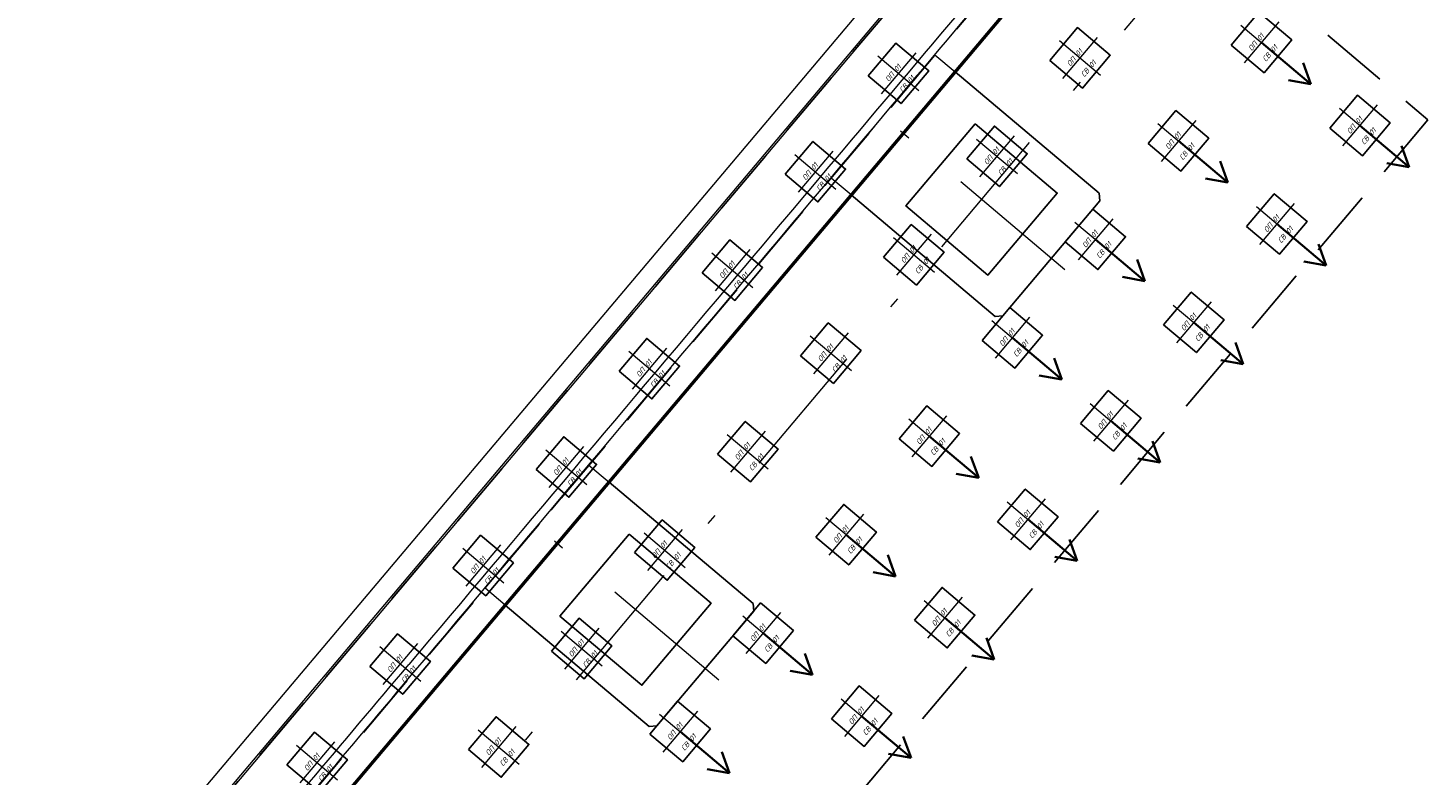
# Model space of a CAD drawing. Header units: metres. Extents: x 1285860 to 1560489, y -721344 to 834863.
# Tile 46 of 256: x 1319173.59 to 1319186.63, y 784474.38 to 784481.34. Entities that reach past the tile are written whole.
import ezdxf
from ezdxf.enums import TextEntityAlignment as Align

# ---------------------------------------------------------------- set-up
doc = ezdxf.new("R2010")
doc.units = ezdxf.units.M
doc.header["$LTSCALE"] = 0.2
doc.linetypes.add('DASHDOT2', pattern=[12.7, 6.35, -3.175, 0, -3.175])
doc.linetypes.add('HIDDEN2', pattern=[4.7625, 3.175, -1.5875])
doc.layers.get('0').update_dxf_attribs({"lineweight": 35})
for name, color, linetype in [('!OIS-G-stoiki', 90, 'Continuous'), ('!OIS-G-svai', 55, 'Continuous'), ('!OIS-K-punktir', 50, 'HIDDEN2')]:
    doc.layers.add(name, color=color, linetype=linetype)
for name, color, linetype, lineweight in [('!OIS-G-svai-osi', 30, 'DASHDOT2', 18), ('!OIS-K-osi', 30, 'DASHDOT2', 18), ('!OIS-K-razm', 10, 'Continuous', 20), ('!OIS-K-s0.5', 50, 'Continuous', 35), ('!OIS-K-s1', 90, 'Continuous', 50)]:
    doc.layers.add(name, color=color, linetype=linetype, lineweight=lineweight)
doc.layers.add('!OIS-K-construct', color=125, linetype='Continuous', plot=False)
doc.styles.add('OIS_Ann', font='simplex.shx', dxfattribs={"width": 0.85, "oblique": 15, "height": 2.5})

# ---------------------------------------------------------------- blocks, each defined once
blk = doc.blocks.new('*U404')
at = {"layer": '!OIS-G-svai-osi'}
for p, q in [((0, 0.25), (0, -0.25)), ((0.25, 0), (-0.25, 0))]:
    blk.add_line(p, q, dxfattribs=at)
blk.add_lwpolyline([(-0.2, 0.2), (0.2, 0.2), (0.2, -0.2), (-0.2, -0.2)], close=True)
at = {"layer": '!OIS-K-construct', "style": 'OIS_Ann', "oblique": 15, "width": 0.85}
blk.add_text('ОП ', height=0.05, dxfattribs=at).set_placement((0, 0), align=Align.BOTTOM_RIGHT)
blk.add_text('СВ ', height=0.05, dxfattribs=at).set_placement((0, -0.1), align=Align.TOP_RIGHT)
blk.add_attdef('ОП_N', text='', height=0.05, dxfattribs=at).set_placement((0, 0), align=Align.BOTTOM_LEFT)
blk.add_attdef('СВ_N', text='', height=0.05, dxfattribs=at).set_placement((0, -0.1), align=Align.TOP_LEFT)
blk = doc.blocks.new('*U400')
at = {"layer": '!OIS-G-svai-osi'}
for p, q in [((0, 0.25), (0, -0.25)), ((0.25, 0), (-0.25, 0))]:
    blk.add_line(p, q, dxfattribs=at)
blk.add_lwpolyline([(-0.2, 0.2), (0.2, 0.2), (0.2, -0.2), (-0.2, -0.2)], close=True)
at = {"layer": '!OIS-K-construct', "style": 'OIS_Ann', "oblique": 15, "width": 0.85}
blk.add_text('ОП ', height=0.05, dxfattribs=at).set_placement((0, 0), align=Align.BOTTOM_RIGHT)
blk.add_text('СВ ', height=0.05, dxfattribs=at).set_placement((0, -0.1), align=Align.TOP_RIGHT)
blk.add_attdef('ОП_N', text='', height=0.05, dxfattribs=at).set_placement((0, 0), align=Align.BOTTOM_LEFT)
blk.add_attdef('СВ_N', text='', height=0.05, dxfattribs=at).set_placement((0, -0.1), align=Align.TOP_LEFT)
blk = doc.blocks.new('*U401')
at = {"layer": '!OIS-G-svai-osi'}
for p, q in [((0, 0.25), (0, -0.25)), ((0.25, 0), (-0.25, 0))]:
    blk.add_line(p, q, dxfattribs=at)
blk.add_lwpolyline([(-0.2, 0.2), (0.2, 0.2), (0.2, -0.2), (-0.2, -0.2)], close=True)
at = {"layer": '!OIS-K-construct', "style": 'OIS_Ann', "oblique": 15, "width": 0.85}
blk.add_text('ОП ', height=0.05, dxfattribs=at).set_placement((0, 0), align=Align.BOTTOM_RIGHT)
blk.add_text('СВ ', height=0.05, dxfattribs=at).set_placement((0, -0.1), align=Align.TOP_RIGHT)
blk.add_attdef('ОП_N', text='', height=0.05, dxfattribs=at).set_placement((0, 0), align=Align.BOTTOM_LEFT)
blk.add_attdef('СВ_N', text='', height=0.05, dxfattribs=at).set_placement((0, -0.1), align=Align.TOP_LEFT)
blk = doc.blocks.new('*U402')
at = {"layer": '!OIS-G-svai-osi'}
for p, q in [((0, 0.25), (0, -0.25)), ((0.25, 0), (-0.25, 0))]:
    blk.add_line(p, q, dxfattribs=at)
blk.add_lwpolyline([(-0.2, 0.2), (0.2, 0.2), (0.2, -0.2), (-0.2, -0.2)], close=True)
at = {"layer": '!OIS-K-construct', "style": 'OIS_Ann', "oblique": 15, "width": 0.85}
blk.add_text('ОП ', height=0.05, dxfattribs=at).set_placement((0, 0), align=Align.BOTTOM_RIGHT)
blk.add_text('СВ ', height=0.05, dxfattribs=at).set_placement((0, -0.1), align=Align.TOP_RIGHT)
blk.add_attdef('ОП_N', text='', height=0.05, dxfattribs=at).set_placement((0, 0), align=Align.BOTTOM_LEFT)
blk.add_attdef('СВ_N', text='', height=0.05, dxfattribs=at).set_placement((0, -0.1), align=Align.TOP_LEFT)
blk = doc.blocks.new('*U392')
at = {"layer": '!OIS-G-svai-osi'}
for p, q in [((0, 0.25), (0, -0.25)), ((0.25, 0), (-0.25, 0))]:
    blk.add_line(p, q, dxfattribs=at)
blk.add_lwpolyline([(-0.2, 0.2), (0.2, 0.2), (0.2, -0.2), (-0.2, -0.2)], close=True)
at = {"layer": '!OIS-K-construct', "style": 'OIS_Ann', "oblique": 15, "width": 0.85}
blk.add_text('ОП ', height=0.05, dxfattribs=at).set_placement((0, 0), align=Align.BOTTOM_RIGHT)
blk.add_text('СВ ', height=0.05, dxfattribs=at).set_placement((0, -0.1), align=Align.TOP_RIGHT)
blk.add_attdef('ОП_N', text='', height=0.05, dxfattribs=at).set_placement((0, 0), align=Align.BOTTOM_LEFT)
blk.add_attdef('СВ_N', text='', height=0.05, dxfattribs=at).set_placement((0, -0.1), align=Align.TOP_LEFT)
blk = doc.blocks.new('*U393')
at = {"layer": '!OIS-G-svai-osi'}
for p, q in [((0, 0.25), (0, -0.25)), ((0.25, 0), (-0.25, 0))]:
    blk.add_line(p, q, dxfattribs=at)
blk.add_lwpolyline([(-0.2, 0.2), (0.2, 0.2), (0.2, -0.2), (-0.2, -0.2)], close=True)
at = {"layer": '!OIS-K-construct', "style": 'OIS_Ann', "oblique": 15, "width": 0.85}
blk.add_text('ОП ', height=0.05, dxfattribs=at).set_placement((0, 0), align=Align.BOTTOM_RIGHT)
blk.add_text('СВ ', height=0.05, dxfattribs=at).set_placement((0, -0.1), align=Align.TOP_RIGHT)
blk.add_attdef('ОП_N', text='', height=0.05, dxfattribs=at).set_placement((0, 0), align=Align.BOTTOM_LEFT)
blk.add_attdef('СВ_N', text='', height=0.05, dxfattribs=at).set_placement((0, -0.1), align=Align.TOP_LEFT)
blk = doc.blocks.new('*U394')
at = {"layer": '!OIS-G-svai-osi'}
for p, q in [((0, 0.25), (0, -0.25)), ((0.25, 0), (-0.25, 0))]:
    blk.add_line(p, q, dxfattribs=at)
blk.add_lwpolyline([(-0.2, 0.2), (0.2, 0.2), (0.2, -0.2), (-0.2, -0.2)], close=True)
at = {"layer": '!OIS-K-construct', "style": 'OIS_Ann', "oblique": 15, "width": 0.85}
blk.add_text('ОП ', height=0.05, dxfattribs=at).set_placement((0, 0), align=Align.BOTTOM_RIGHT)
blk.add_text('СВ ', height=0.05, dxfattribs=at).set_placement((0, -0.1), align=Align.TOP_RIGHT)
blk.add_attdef('ОП_N', text='', height=0.05, dxfattribs=at).set_placement((0, 0), align=Align.BOTTOM_LEFT)
blk.add_attdef('СВ_N', text='', height=0.05, dxfattribs=at).set_placement((0, -0.1), align=Align.TOP_LEFT)
blk = doc.blocks.new('*U398')
at = {"layer": '!OIS-G-svai-osi'}
for p, q in [((0, 0.25), (0, -0.25)), ((0.25, 0), (-0.25, 0))]:
    blk.add_line(p, q, dxfattribs=at)
blk.add_lwpolyline([(-0.2, 0.2), (0.2, 0.2), (0.2, -0.2), (-0.2, -0.2)], close=True)
at = {"layer": '!OIS-K-construct', "style": 'OIS_Ann', "oblique": 15, "width": 0.85}
blk.add_text('ОП ', height=0.05, dxfattribs=at).set_placement((0, 0), align=Align.BOTTOM_RIGHT)
blk.add_text('СВ ', height=0.05, dxfattribs=at).set_placement((0, -0.1), align=Align.TOP_RIGHT)
blk.add_attdef('ОП_N', text='', height=0.05, dxfattribs=at).set_placement((0, 0), align=Align.BOTTOM_LEFT)
blk.add_attdef('СВ_N', text='', height=0.05, dxfattribs=at).set_placement((0, -0.1), align=Align.TOP_LEFT)
blk = doc.blocks.new('*U399')
at = {"layer": '!OIS-G-svai-osi'}
for p, q in [((0, 0.25), (0, -0.25)), ((0.25, 0), (-0.25, 0))]:
    blk.add_line(p, q, dxfattribs=at)
blk.add_lwpolyline([(-0.2, 0.2), (0.2, 0.2), (0.2, -0.2), (-0.2, -0.2)], close=True)
at = {"layer": '!OIS-K-construct', "style": 'OIS_Ann', "oblique": 15, "width": 0.85}
blk.add_text('ОП ', height=0.05, dxfattribs=at).set_placement((0, 0), align=Align.BOTTOM_RIGHT)
blk.add_text('СВ ', height=0.05, dxfattribs=at).set_placement((0, -0.1), align=Align.TOP_RIGHT)
blk.add_attdef('ОП_N', text='', height=0.05, dxfattribs=at).set_placement((0, 0), align=Align.BOTTOM_LEFT)
blk.add_attdef('СВ_N', text='', height=0.05, dxfattribs=at).set_placement((0, -0.1), align=Align.TOP_LEFT)
blk = doc.blocks.new('*U396')
at = {"layer": '!OIS-G-svai-osi'}
for p, q in [((0, 0.25), (0, -0.25)), ((0.25, 0), (-0.25, 0))]:
    blk.add_line(p, q, dxfattribs=at)
blk.add_lwpolyline([(-0.2, 0.2), (0.2, 0.2), (0.2, -0.2), (-0.2, -0.2)], close=True)
at = {"layer": '!OIS-K-construct', "style": 'OIS_Ann', "oblique": 15, "width": 0.85}
blk.add_text('ОП ', height=0.05, dxfattribs=at).set_placement((0, 0), align=Align.BOTTOM_RIGHT)
blk.add_text('СВ ', height=0.05, dxfattribs=at).set_placement((0, -0.1), align=Align.TOP_RIGHT)
blk.add_attdef('ОП_N', text='', height=0.05, dxfattribs=at).set_placement((0, 0), align=Align.BOTTOM_LEFT)
blk.add_attdef('СВ_N', text='', height=0.05, dxfattribs=at).set_placement((0, -0.1), align=Align.TOP_LEFT)
blk = doc.blocks.new('*U397')
at = {"layer": '!OIS-G-svai-osi'}
for p, q in [((0, 0.25), (0, -0.25)), ((0.25, 0), (-0.25, 0))]:
    blk.add_line(p, q, dxfattribs=at)
blk.add_lwpolyline([(-0.2, 0.2), (0.2, 0.2), (0.2, -0.2), (-0.2, -0.2)], close=True)
at = {"layer": '!OIS-K-construct', "style": 'OIS_Ann', "oblique": 15, "width": 0.85}
blk.add_text('ОП ', height=0.05, dxfattribs=at).set_placement((0, 0), align=Align.BOTTOM_RIGHT)
blk.add_text('СВ ', height=0.05, dxfattribs=at).set_placement((0, -0.1), align=Align.TOP_RIGHT)
blk.add_attdef('ОП_N', text='', height=0.05, dxfattribs=at).set_placement((0, 0), align=Align.BOTTOM_LEFT)
blk.add_attdef('СВ_N', text='', height=0.05, dxfattribs=at).set_placement((0, -0.1), align=Align.TOP_LEFT)
blk = doc.blocks.new('*U383')
at = {"layer": '!OIS-G-svai-osi'}
for p, q in [((0, 0.25), (0, -0.25)), ((0.25, 0), (-0.25, 0))]:
    blk.add_line(p, q, dxfattribs=at)
blk.add_lwpolyline([(-0.2, 0.2), (0.2, 0.2), (0.2, -0.2), (-0.2, -0.2)], close=True)
at = {"layer": '!OIS-K-construct', "style": 'OIS_Ann', "oblique": 15, "width": 0.85}
blk.add_text('ОП ', height=0.05, dxfattribs=at).set_placement((0, 0), align=Align.BOTTOM_RIGHT)
blk.add_text('СВ ', height=0.05, dxfattribs=at).set_placement((0, -0.1), align=Align.TOP_RIGHT)
blk.add_attdef('ОП_N', text='', height=0.05, dxfattribs=at).set_placement((0, 0), align=Align.BOTTOM_LEFT)
blk.add_attdef('СВ_N', text='', height=0.05, dxfattribs=at).set_placement((0, -0.1), align=Align.TOP_LEFT)
blk = doc.blocks.new('*U388')
at = {"layer": '!OIS-G-svai-osi'}
for p, q in [((0, 0.25), (0, -0.25)), ((0.25, 0), (-0.25, 0))]:
    blk.add_line(p, q, dxfattribs=at)
blk.add_lwpolyline([(-0.2, 0.2), (0.2, 0.2), (0.2, -0.2), (-0.2, -0.2)], close=True)
at = {"layer": '!OIS-K-construct', "style": 'OIS_Ann', "oblique": 15, "width": 0.85}
blk.add_text('ОП ', height=0.05, dxfattribs=at).set_placement((0, 0), align=Align.BOTTOM_RIGHT)
blk.add_text('СВ ', height=0.05, dxfattribs=at).set_placement((0, -0.1), align=Align.TOP_RIGHT)
blk.add_attdef('ОП_N', text='', height=0.05, dxfattribs=at).set_placement((0, 0), align=Align.BOTTOM_LEFT)
blk.add_attdef('СВ_N', text='', height=0.05, dxfattribs=at).set_placement((0, -0.1), align=Align.TOP_LEFT)
blk = doc.blocks.new('*U378')
at = {"layer": '!OIS-G-svai-osi'}
for p, q in [((0, 0.25), (0, -0.25)), ((0.25, 0), (-0.25, 0))]:
    blk.add_line(p, q, dxfattribs=at)
blk.add_lwpolyline([(-0.2, 0.2), (0.2, 0.2), (0.2, -0.2), (-0.2, -0.2)], close=True)
at = {"layer": '!OIS-K-construct', "style": 'OIS_Ann', "oblique": 15, "width": 0.85}
blk.add_text('ОП ', height=0.05, dxfattribs=at).set_placement((0, 0), align=Align.BOTTOM_RIGHT)
blk.add_text('СВ ', height=0.05, dxfattribs=at).set_placement((0, -0.1), align=Align.TOP_RIGHT)
blk.add_attdef('ОП_N', text='', height=0.05, dxfattribs=at).set_placement((0, 0), align=Align.BOTTOM_LEFT)
blk.add_attdef('СВ_N', text='', height=0.05, dxfattribs=at).set_placement((0, -0.1), align=Align.TOP_LEFT)
blk = doc.blocks.new('*U379')
at = {"layer": '!OIS-G-svai-osi'}
for p, q in [((0, 0.25), (0, -0.25)), ((0.25, 0), (-0.25, 0))]:
    blk.add_line(p, q, dxfattribs=at)
blk.add_lwpolyline([(-0.2, 0.2), (0.2, 0.2), (0.2, -0.2), (-0.2, -0.2)], close=True)
at = {"layer": '!OIS-K-construct', "style": 'OIS_Ann', "oblique": 15, "width": 0.85}
blk.add_text('ОП ', height=0.05, dxfattribs=at).set_placement((0, 0), align=Align.BOTTOM_RIGHT)
blk.add_text('СВ ', height=0.05, dxfattribs=at).set_placement((0, -0.1), align=Align.TOP_RIGHT)
blk.add_attdef('ОП_N', text='', height=0.05, dxfattribs=at).set_placement((0, 0), align=Align.BOTTOM_LEFT)
blk.add_attdef('СВ_N', text='', height=0.05, dxfattribs=at).set_placement((0, -0.1), align=Align.TOP_LEFT)
blk = doc.blocks.new('*U380')
at = {"layer": '!OIS-G-svai-osi'}
for p, q in [((0, 0.25), (0, -0.25)), ((0.25, 0), (-0.25, 0))]:
    blk.add_line(p, q, dxfattribs=at)
blk.add_lwpolyline([(-0.2, 0.2), (0.2, 0.2), (0.2, -0.2), (-0.2, -0.2)], close=True)
at = {"layer": '!OIS-K-construct', "style": 'OIS_Ann', "oblique": 15, "width": 0.85}
blk.add_text('ОП ', height=0.05, dxfattribs=at).set_placement((0, 0), align=Align.BOTTOM_RIGHT)
blk.add_text('СВ ', height=0.05, dxfattribs=at).set_placement((0, -0.1), align=Align.TOP_RIGHT)
blk.add_attdef('ОП_N', text='', height=0.05, dxfattribs=at).set_placement((0, 0), align=Align.BOTTOM_LEFT)
blk.add_attdef('СВ_N', text='', height=0.05, dxfattribs=at).set_placement((0, -0.1), align=Align.TOP_LEFT)
blk = doc.blocks.new('*U381')
at = {"layer": '!OIS-G-svai-osi'}
for p, q in [((0, 0.25), (0, -0.25)), ((0.25, 0), (-0.25, 0))]:
    blk.add_line(p, q, dxfattribs=at)
blk.add_lwpolyline([(-0.2, 0.2), (0.2, 0.2), (0.2, -0.2), (-0.2, -0.2)], close=True)
at = {"layer": '!OIS-K-construct', "style": 'OIS_Ann', "oblique": 15, "width": 0.85}
blk.add_text('ОП ', height=0.05, dxfattribs=at).set_placement((0, 0), align=Align.BOTTOM_RIGHT)
blk.add_text('СВ ', height=0.05, dxfattribs=at).set_placement((0, -0.1), align=Align.TOP_RIGHT)
blk.add_attdef('ОП_N', text='', height=0.05, dxfattribs=at).set_placement((0, 0), align=Align.BOTTOM_LEFT)
blk.add_attdef('СВ_N', text='', height=0.05, dxfattribs=at).set_placement((0, -0.1), align=Align.TOP_LEFT)
blk = doc.blocks.new('*U382')
at = {"layer": '!OIS-G-svai-osi'}
for p, q in [((0, 0.25), (0, -0.25)), ((0.25, 0), (-0.25, 0))]:
    blk.add_line(p, q, dxfattribs=at)
blk.add_lwpolyline([(-0.2, 0.2), (0.2, 0.2), (0.2, -0.2), (-0.2, -0.2)], close=True)
at = {"layer": '!OIS-K-construct', "style": 'OIS_Ann', "oblique": 15, "width": 0.85}
blk.add_text('ОП ', height=0.05, dxfattribs=at).set_placement((0, 0), align=Align.BOTTOM_RIGHT)
blk.add_text('СВ ', height=0.05, dxfattribs=at).set_placement((0, -0.1), align=Align.TOP_RIGHT)
blk.add_attdef('ОП_N', text='', height=0.05, dxfattribs=at).set_placement((0, 0), align=Align.BOTTOM_LEFT)
blk.add_attdef('СВ_N', text='', height=0.05, dxfattribs=at).set_placement((0, -0.1), align=Align.TOP_LEFT)
blk = doc.blocks.new('*U375')
at = {"layer": '!OIS-G-svai-osi'}
for p, q in [((0, 0.25), (0, -0.25)), ((0.25, 0), (-0.25, 0))]:
    blk.add_line(p, q, dxfattribs=at)
blk.add_lwpolyline([(-0.2, 0.2), (0.2, 0.2), (0.2, -0.2), (-0.2, -0.2)], close=True)
at = {"layer": '!OIS-K-construct', "style": 'OIS_Ann', "oblique": 15, "width": 0.85}
blk.add_text('ОП ', height=0.05, dxfattribs=at).set_placement((0, 0), align=Align.BOTTOM_RIGHT)
blk.add_text('СВ ', height=0.05, dxfattribs=at).set_placement((0, -0.1), align=Align.TOP_RIGHT)
blk.add_attdef('ОП_N', text='', height=0.05, dxfattribs=at).set_placement((0, 0), align=Align.BOTTOM_LEFT)
blk.add_attdef('СВ_N', text='', height=0.05, dxfattribs=at).set_placement((0, -0.1), align=Align.TOP_LEFT)
blk = doc.blocks.new('*U376')
at = {"layer": '!OIS-G-svai-osi'}
for p, q in [((0, 0.25), (0, -0.25)), ((0.25, 0), (-0.25, 0))]:
    blk.add_line(p, q, dxfattribs=at)
blk.add_lwpolyline([(-0.2, 0.2), (0.2, 0.2), (0.2, -0.2), (-0.2, -0.2)], close=True)
at = {"layer": '!OIS-K-construct', "style": 'OIS_Ann', "oblique": 15, "width": 0.85}
blk.add_text('ОП ', height=0.05, dxfattribs=at).set_placement((0, 0), align=Align.BOTTOM_RIGHT)
blk.add_text('СВ ', height=0.05, dxfattribs=at).set_placement((0, -0.1), align=Align.TOP_RIGHT)
blk.add_attdef('ОП_N', text='', height=0.05, dxfattribs=at).set_placement((0, 0), align=Align.BOTTOM_LEFT)
blk.add_attdef('СВ_N', text='', height=0.05, dxfattribs=at).set_placement((0, -0.1), align=Align.TOP_LEFT)
blk = doc.blocks.new('*U377')
at = {"layer": '!OIS-G-svai-osi'}
for p, q in [((0, 0.25), (0, -0.25)), ((0.25, 0), (-0.25, 0))]:
    blk.add_line(p, q, dxfattribs=at)
blk.add_lwpolyline([(-0.2, 0.2), (0.2, 0.2), (0.2, -0.2), (-0.2, -0.2)], close=True)
at = {"layer": '!OIS-K-construct', "style": 'OIS_Ann', "oblique": 15, "width": 0.85}
blk.add_text('ОП ', height=0.05, dxfattribs=at).set_placement((0, 0), align=Align.BOTTOM_RIGHT)
blk.add_text('СВ ', height=0.05, dxfattribs=at).set_placement((0, -0.1), align=Align.TOP_RIGHT)
blk.add_attdef('ОП_N', text='', height=0.05, dxfattribs=at).set_placement((0, 0), align=Align.BOTTOM_LEFT)
blk.add_attdef('СВ_N', text='', height=0.05, dxfattribs=at).set_placement((0, -0.1), align=Align.TOP_LEFT)
blk = doc.blocks.new('*U416')
at = {"layer": '!OIS-G-svai-osi'}
for p, q in [((0, 0.25), (0, -0.25)), ((0.25, 0), (-0.25, 0))]:
    blk.add_line(p, q, dxfattribs=at)
blk.add_lwpolyline([(-0.2, 0.2), (0.2, 0.2), (0.2, -0.2), (-0.2, -0.2)], close=True)
at = {"layer": '!OIS-K-construct', "style": 'OIS_Ann', "oblique": 15, "width": 0.85}
blk.add_text('ОП ', height=0.05, dxfattribs=at).set_placement((0, 0), align=Align.BOTTOM_RIGHT)
blk.add_text('СВ ', height=0.05, dxfattribs=at).set_placement((0, -0.1), align=Align.TOP_RIGHT)
blk.add_attdef('ОП_N', text='', height=0.05, dxfattribs=at).set_placement((0, 0), align=Align.BOTTOM_LEFT)
blk.add_attdef('СВ_N', text='', height=0.05, dxfattribs=at).set_placement((0, -0.1), align=Align.TOP_LEFT)
blk = doc.blocks.new('*U407')
at = {"layer": '!OIS-G-svai-osi'}
for p, q in [((0, 0.25), (0, -0.25)), ((0.25, 0), (-0.25, 0))]:
    blk.add_line(p, q, dxfattribs=at)
blk.add_lwpolyline([(-0.2, 0.2), (0.2, 0.2), (0.2, -0.2), (-0.2, -0.2)], close=True)
at = {"layer": '!OIS-K-construct', "style": 'OIS_Ann', "oblique": 15, "width": 0.85}
blk.add_text('ОП ', height=0.05, dxfattribs=at).set_placement((0, 0), align=Align.BOTTOM_RIGHT)
blk.add_text('СВ ', height=0.05, dxfattribs=at).set_placement((0, -0.1), align=Align.TOP_RIGHT)
blk.add_attdef('ОП_N', text='', height=0.05, dxfattribs=at).set_placement((0, 0), align=Align.BOTTOM_LEFT)
blk.add_attdef('СВ_N', text='', height=0.05, dxfattribs=at).set_placement((0, -0.1), align=Align.TOP_LEFT)
blk = doc.blocks.new('*U450')
at = {"layer": '!OIS-G-svai-osi'}
for p, q in [((0, 0.25), (0, -0.25)), ((0.25, 0), (-0.25, 0))]:
    blk.add_line(p, q, dxfattribs=at)
blk.add_lwpolyline([(-0.2, 0.2), (0.2, 0.2), (0.2, -0.2), (-0.2, -0.2)], close=True)
at = {"layer": '!OIS-K-construct', "style": 'OIS_Ann', "oblique": 15, "width": 0.85}
blk.add_text('ОП ', height=0.05, dxfattribs=at).set_placement((0, 0), align=Align.BOTTOM_RIGHT)
blk.add_text('СВ ', height=0.05, dxfattribs=at).set_placement((0, -0.1), align=Align.TOP_RIGHT)
blk.add_attdef('ОП_N', text='', height=0.05, dxfattribs=at).set_placement((0, 0), align=Align.BOTTOM_LEFT)
blk.add_attdef('СВ_N', text='', height=0.05, dxfattribs=at).set_placement((0, -0.1), align=Align.TOP_LEFT)
blk = doc.blocks.new('*U443')
at = {"layer": '!OIS-G-svai-osi'}
for p, q in [((0, 0.25), (0, -0.25)), ((0.25, 0), (-0.25, 0))]:
    blk.add_line(p, q, dxfattribs=at)
blk.add_lwpolyline([(-0.2, 0.2), (0.2, 0.2), (0.2, -0.2), (-0.2, -0.2)], close=True)
at = {"layer": '!OIS-K-construct', "style": 'OIS_Ann', "oblique": 15, "width": 0.85}
blk.add_text('ОП ', height=0.05, dxfattribs=at).set_placement((0, 0), align=Align.BOTTOM_RIGHT)
blk.add_text('СВ ', height=0.05, dxfattribs=at).set_placement((0, -0.1), align=Align.TOP_RIGHT)
blk.add_attdef('ОП_N', text='', height=0.05, dxfattribs=at).set_placement((0, 0), align=Align.BOTTOM_LEFT)
blk.add_attdef('СВ_N', text='', height=0.05, dxfattribs=at).set_placement((0, -0.1), align=Align.TOP_LEFT)
blk = doc.blocks.new('*U447')
at = {"layer": '!OIS-G-svai-osi'}
for p, q in [((0, 0.25), (0, -0.25)), ((0.25, 0), (-0.25, 0))]:
    blk.add_line(p, q, dxfattribs=at)
blk.add_lwpolyline([(-0.2, 0.2), (0.2, 0.2), (0.2, -0.2), (-0.2, -0.2)], close=True)
at = {"layer": '!OIS-K-construct', "style": 'OIS_Ann', "oblique": 15, "width": 0.85}
blk.add_text('ОП ', height=0.05, dxfattribs=at).set_placement((0, 0), align=Align.BOTTOM_RIGHT)
blk.add_text('СВ ', height=0.05, dxfattribs=at).set_placement((0, -0.1), align=Align.TOP_RIGHT)
blk.add_attdef('ОП_N', text='', height=0.05, dxfattribs=at).set_placement((0, 0), align=Align.BOTTOM_LEFT)
blk.add_attdef('СВ_N', text='', height=0.05, dxfattribs=at).set_placement((0, -0.1), align=Align.TOP_LEFT)
blk = doc.blocks.new('*U448')
at = {"layer": '!OIS-G-svai-osi'}
for p, q in [((0, 0.25), (0, -0.25)), ((0.25, 0), (-0.25, 0))]:
    blk.add_line(p, q, dxfattribs=at)
blk.add_lwpolyline([(-0.2, 0.2), (0.2, 0.2), (0.2, -0.2), (-0.2, -0.2)], close=True)
at = {"layer": '!OIS-K-construct', "style": 'OIS_Ann', "oblique": 15, "width": 0.85}
blk.add_text('ОП ', height=0.05, dxfattribs=at).set_placement((0, 0), align=Align.BOTTOM_RIGHT)
blk.add_text('СВ ', height=0.05, dxfattribs=at).set_placement((0, -0.1), align=Align.TOP_RIGHT)
blk.add_attdef('ОП_N', text='', height=0.05, dxfattribs=at).set_placement((0, 0), align=Align.BOTTOM_LEFT)
blk.add_attdef('СВ_N', text='', height=0.05, dxfattribs=at).set_placement((0, -0.1), align=Align.TOP_LEFT)
blk = doc.blocks.new('*U449')
at = {"layer": '!OIS-G-svai-osi'}
for p, q in [((0, 0.25), (0, -0.25)), ((0.25, 0), (-0.25, 0))]:
    blk.add_line(p, q, dxfattribs=at)
blk.add_lwpolyline([(-0.2, 0.2), (0.2, 0.2), (0.2, -0.2), (-0.2, -0.2)], close=True)
at = {"layer": '!OIS-K-construct', "style": 'OIS_Ann', "oblique": 15, "width": 0.85}
blk.add_text('ОП ', height=0.05, dxfattribs=at).set_placement((0, 0), align=Align.BOTTOM_RIGHT)
blk.add_text('СВ ', height=0.05, dxfattribs=at).set_placement((0, -0.1), align=Align.TOP_RIGHT)
blk.add_attdef('ОП_N', text='', height=0.05, dxfattribs=at).set_placement((0, 0), align=Align.BOTTOM_LEFT)
blk.add_attdef('СВ_N', text='', height=0.05, dxfattribs=at).set_placement((0, -0.1), align=Align.TOP_LEFT)
blk = doc.blocks.new('*U444')
at = {"layer": '!OIS-G-svai-osi'}
for p, q in [((0, 0.25), (0, -0.25)), ((0.25, 0), (-0.25, 0))]:
    blk.add_line(p, q, dxfattribs=at)
blk.add_lwpolyline([(-0.2, 0.2), (0.2, 0.2), (0.2, -0.2), (-0.2, -0.2)], close=True)
at = {"layer": '!OIS-K-construct', "style": 'OIS_Ann', "oblique": 15, "width": 0.85}
blk.add_text('ОП ', height=0.05, dxfattribs=at).set_placement((0, 0), align=Align.BOTTOM_RIGHT)
blk.add_text('СВ ', height=0.05, dxfattribs=at).set_placement((0, -0.1), align=Align.TOP_RIGHT)
blk.add_attdef('ОП_N', text='', height=0.05, dxfattribs=at).set_placement((0, 0), align=Align.BOTTOM_LEFT)
blk.add_attdef('СВ_N', text='', height=0.05, dxfattribs=at).set_placement((0, -0.1), align=Align.TOP_LEFT)
blk = doc.blocks.new('*U445')
at = {"layer": '!OIS-G-svai-osi'}
for p, q in [((0, 0.25), (0, -0.25)), ((0.25, 0), (-0.25, 0))]:
    blk.add_line(p, q, dxfattribs=at)
blk.add_lwpolyline([(-0.2, 0.2), (0.2, 0.2), (0.2, -0.2), (-0.2, -0.2)], close=True)
at = {"layer": '!OIS-K-construct', "style": 'OIS_Ann', "oblique": 15, "width": 0.85}
blk.add_text('ОП ', height=0.05, dxfattribs=at).set_placement((0, 0), align=Align.BOTTOM_RIGHT)
blk.add_text('СВ ', height=0.05, dxfattribs=at).set_placement((0, -0.1), align=Align.TOP_RIGHT)
blk.add_attdef('ОП_N', text='', height=0.05, dxfattribs=at).set_placement((0, 0), align=Align.BOTTOM_LEFT)
blk.add_attdef('СВ_N', text='', height=0.05, dxfattribs=at).set_placement((0, -0.1), align=Align.TOP_LEFT)
blk = doc.blocks.new('*U436')
at = {"layer": '!OIS-G-svai-osi'}
for p, q in [((0, 0.25), (0, -0.25)), ((0.25, 0), (-0.25, 0))]:
    blk.add_line(p, q, dxfattribs=at)
blk.add_lwpolyline([(-0.2, 0.2), (0.2, 0.2), (0.2, -0.2), (-0.2, -0.2)], close=True)
at = {"layer": '!OIS-K-construct', "style": 'OIS_Ann', "oblique": 15, "width": 0.85}
blk.add_text('ОП ', height=0.05, dxfattribs=at).set_placement((0, 0), align=Align.BOTTOM_RIGHT)
blk.add_text('СВ ', height=0.05, dxfattribs=at).set_placement((0, -0.1), align=Align.TOP_RIGHT)
blk.add_attdef('ОП_N', text='', height=0.05, dxfattribs=at).set_placement((0, 0), align=Align.BOTTOM_LEFT)
blk.add_attdef('СВ_N', text='', height=0.05, dxfattribs=at).set_placement((0, -0.1), align=Align.TOP_LEFT)
blk = doc.blocks.new('26prs')
at = {"layer": '!OIS-G-stoiki'}
for points in [[(0.625, 0.955), (0.625, -0.8), (0.575, -0.85), (-0.825, -0.85), (-0.875, -0.8), (-0.875, 0.955)], [(5.625, 0.955), (5.625, -0.8), (5.575, -0.85), (4.175, -0.85), (4.125, -0.8), (4.125, 0.955)]]:
    blk.add_lwpolyline(points, dxfattribs=at)
for points in [[(0.375, 0.5), (-0.625, 0.5), (-0.625, -0.5), (0.375, -0.5)], [(5.375, 0.5), (4.375, 0.5), (4.375, -0.5), (5.375, -0.5)]]:
    blk.add_lwpolyline(points, close=True, dxfattribs=at)
at = {"layer": '!OIS-K-osi'}
for p, q in [((-0.125, -1.017), (-0.125, 1.2)), ((4.875, -1.017), (4.875, 1.2))]:
    blk.add_line(p, q, dxfattribs=at)
blk.add_lwpolyline([(-8.9, 0), (8.9, 0)], dxfattribs=at)
at = {"layer": '!OIS-K-punktir'}
blk.add_lwpolyline([(-8.375, 9), (-6.275, 9), (-6.275, 1.8), (6.025, 1.8), (6.025, 9), (8.125, 9), (8.125, -2.7), (-8.375, -2.7)], close=True, dxfattribs=at)
at = {"layer": '!OIS-K-razm'}
blk.add_lwpolyline([(6.625, 1.82), (-6.875, 1.82), (-6.875, 9.82), (6.625, 9.82)], close=True, dxfattribs=at)
at = {"layer": '!OIS-K-razm', "color": 90}
for points in [[(6.625, 1.8), (6.625, 2), (-6.875, 2), (-6.875, 1.8)], [(-7.775, 1.8), (7.525, 1.8)]]:
    blk.add_lwpolyline(points, dxfattribs=at)
for points, knots in [([(-6.875, 1.285), (-6.167, 1.285), (-5.458, 1.285), (-3.792, 1.285), (-2.833, 1.285), (-1.875, 1.285)], [-5.001029, -5.001029, -5.001029, -5.001029, -2.87559, -2.87559, 0, 0, 0, 0]), ([(-1.875, 1.205), (-2.833, 1.205), (-3.792, 1.205), (-5.458, 1.205), (-6.167, 1.205), (-6.875, 1.205)], [-5.751183, -5.751183, -5.751183, -5.751183, -2.875508, -2.875508, -0.750154, -0.750154, -0.750154, -0.750154]), ([(6.625, 1.285), (5.375, 1.285), (4.125, 1.285), (1.292, 1.285), (-0.292, 1.285), (-1.875, 1.285)], [-8.501704, -8.501704, -8.501704, -8.501704, -4.750945, -4.750945, 0, 0, 0, 0]), ([(6.625, 1.205), (5.375, 1.205), (4.125, 1.205), (1.291, 1.205), (-0.292, 1.205), (-1.875, 1.205)], [-8.501704, -8.501704, -8.501704, -8.501704, -4.75059, -4.75059, 0, 0, 0, 0])]:
    blk.add_open_spline(points, degree=3, knots=knots, dxfattribs=at)
blk.add_open_spline([(-7.625, 0.955), (-5.708, 0.955), (-3.792, 0.955), (-1.875, 0.955)], degree=3, dxfattribs=at)
at = {"layer": '!OIS-K-s0.5', "color": 10, "linetype": 'HIDDEN2', "lineweight": 0}
for points in [[(7.525, 1.2), (-7.775, 1.2)], [(-0.875, 0.955), (-0.875, 1.2), (0.625, 1.2), (0.625, 0.955)], [(4.125, 0.955), (4.125, 1.2), (5.625, 1.2), (5.625, 0.955)]]:
    blk.add_lwpolyline(points, dxfattribs=at)
at = {"layer": '!OIS-K-s1'}
blk.add_lwpolyline([(-7.775, 0.955), (7.525, 0.955)], dxfattribs=at)
at = {"layer": '!OIS-G-svai'}
for name, p in [('*U436', (-3.125, 1.35)), ('*U399', (-1.925, 1.35)), ('*U383', (-0.725, 1.35)), ('*U388', (0.475, 1.35)), ('*U381', (1.675, 1.35)), ('*U447', (2.875, 1.35)), ('*U445', (4.075, 1.35)), ('*U402', (5.275, 1.35)), ('*U398', (-1.925, 0.15)), ('*U397', (-0.725, 0.15)), ('*U416', (0.475, 0.15)), ('*U380', (1.675, 0.15)), ('*U443', (2.875, 0.15)), ('*U444', (4.075, 0.15)), ('*U401', (5.275, 0.15)), ('*U394', (6.475, 0.15)), ('*U396', (-0.725, -1.05)), ('*U377', (0.475, -1.05)), ('*U379', (1.675, -1.05)), ('*U375', (2.875, -1.05)), ('*U449', (4.075, -1.05)), ('*U400', (5.275, -1.05)), ('*U393', (6.475, -1.05)), ('*U450', (7.675, -1.05)), ('*U376', (0.475, -2.25)), ('*U378', (1.675, -2.25)), ('*U382', (2.875, -2.25)), ('*U448', (4.075, -2.25)), ('*U404', (5.275, -2.25)), ('*U392', (6.475, -2.25)), ('*U407', (7.675, -2.25))]:
    blk.add_blockref(name, p, dxfattribs=at).add_auto_attribs({'ОП_N': '01', 'СВ_N': '01'})

msp = doc.modelspace()

# ---------------------------------------------------------------- linework, layer by layer
at = {"layer": '!OIS-K-osi'}
msp.add_lwpolyline([(1319173.5915, 784469.2161), (1319185.0677, 784482.8226)], dxfattribs=at)
at = {"color": 10}
for points in [[(1319185.0805, 784481.2093), (1319185.5408, 784480.8211)], [(1319185.5408, 784480.8211), (1319185.4687, 784481.0206)], [(1319185.5408, 784480.8211), (1319185.332, 784480.8585)], [(1319185.9978, 784480.4356), (1319186.458, 784480.0474)], [(1319184.3069, 784480.292), (1319184.7671, 784479.9038)], [(1319186.458, 784480.0474), (1319186.386, 784480.2469)], [(1319184.7671, 784479.9038), (1319184.695, 784480.1033)], [(1319186.458, 784480.0474), (1319186.2492, 784480.0848)], [(1319184.7671, 784479.9038), (1319184.5583, 784479.9412)], [(1319185.2242, 784479.5183), (1319185.6844, 784479.1301)], [(1319183.5332, 784479.3747), (1319183.9934, 784478.9865)], [(1319185.6844, 784479.1301), (1319185.6123, 784479.3296)], [(1319183.9934, 784478.9865), (1319183.9214, 784479.186)], [(1319185.6844, 784479.1301), (1319185.4756, 784479.1675)], [(1319183.9934, 784478.9865), (1319183.7846, 784479.0239)], [(1319184.4505, 784478.601), (1319184.9107, 784478.2128)], [(1319182.7595, 784478.4574), (1319183.2197, 784478.0692)], [(1319184.9107, 784478.2128), (1319184.8387, 784478.4123)], [(1319183.2197, 784478.0692), (1319183.1477, 784478.2687)], [(1319184.9107, 784478.2128), (1319184.7019, 784478.2502)], [(1319183.2197, 784478.0692), (1319183.0109, 784478.1066)], [(1319183.6768, 784477.6837), (1319184.137, 784477.2955)], [(1319181.9858, 784477.5401), (1319182.4461, 784477.1519)], [(1319184.137, 784477.2955), (1319184.065, 784477.495)], [(1319182.4461, 784477.1519), (1319182.374, 784477.3514)], [(1319184.137, 784477.2955), (1319183.9282, 784477.3329)], [(1319182.4461, 784477.1519), (1319182.2372, 784477.1893)], [(1319182.9031, 784476.7664), (1319183.3633, 784476.3782)], [(1319181.2122, 784476.6228), (1319181.6724, 784476.2346)], [(1319183.3633, 784476.3782), (1319183.2913, 784476.5778)], [(1319181.6724, 784476.2346), (1319181.6003, 784476.4341)], [(1319183.3633, 784476.3782), (1319183.1545, 784476.4156)], [(1319181.6724, 784476.2346), (1319181.4636, 784476.272)], [(1319182.1295, 784475.8491), (1319182.5897, 784475.4609)], [(1319180.4385, 784475.7055), (1319180.8987, 784475.3173)], [(1319182.5897, 784475.4609), (1319182.5176, 784475.6605)], [(1319180.8987, 784475.3173), (1319180.8267, 784475.5168)], [(1319182.5897, 784475.4609), (1319182.3809, 784475.4983)], [(1319180.8987, 784475.3173), (1319180.6899, 784475.3547)], [(1319181.3558, 784474.9318), (1319181.816, 784474.5437)], [(1319179.6648, 784474.7882), (1319180.125, 784474.4)], [(1319181.816, 784474.5437), (1319181.744, 784474.7432)], [(1319180.125, 784474.4), (1319180.053, 784474.5995)], [(1319181.816, 784474.5437), (1319181.6072, 784474.581)], [(1319180.125, 784474.4), (1319179.9162, 784474.4374)]]:
    msp.add_lwpolyline(points, dxfattribs=at)

# ---------------------------------------------------------------- block references
at = {"layer": '!OIS-K-razm', "rotation": 49.85459573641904}
msp.add_blockref('26prs', (1319179.3296, 784476.0194), dxfattribs=at)

doc.saveas('drawing.dxf')
